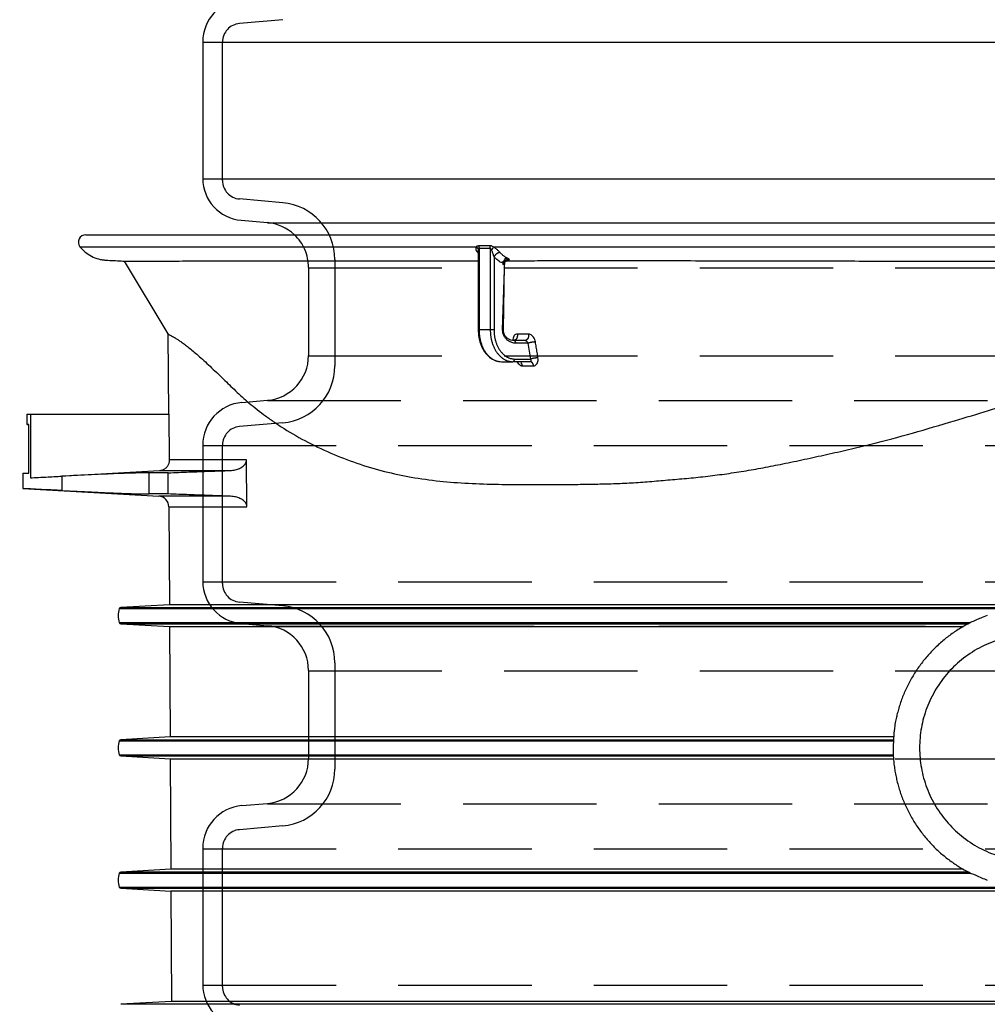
# Model space of a CAD drawing. Extents: x -92 to 107, y -193 to 75.
# Tile 4 of 10: x -58 to -31, y -101 to -74. Entities that reach past the tile are written whole.
import ezdxf

# ---------------------------------------------------------------- set-up
doc = ezdxf.new("R2010")
doc.units = 0
doc.header["$LTSCALE"] = 10
doc.header["$MEASUREMENT"] = 0
doc.linetypes.add('HIDDEN1', pattern=[1.1, 0.75, -0.35])
doc.layers.get('0').update_dxf_attribs({"linetype": 'CONTINUOUS'})
doc.layers.add('CIENKA', color=7, linetype='CONTINUOUS')
doc.styles.add('GOST', font='simplex.shx', dxfattribs={"oblique": 15})
doc.styles.get("Standard").update_dxf_attribs({"font": 'TXT1'})
doc.dimstyles.get("Standard").update_dxf_attribs({"dimtxt": 0.18, "dimasz": 0.18, "dimexe": 0.18, "dimexo": 0.0625, "dimgap": 0.09, "dimtad": 0, "dimtih": 1, "dimtoh": 1, "dimdec": 4, "dimzin": 0, "dimdsep": 46, "dimtxsty": 'Standard', "dimcen": 0.09, "dimadec": 0, "dimazin": 0, "dimtfac": 1, "dimtdec": 4, "dimtofl": 0, "dimtmove": 0, "dimatfit": 3, "dimfxl": 1, "dimtolj": 1, "dimtzin": 0, "dimarcsym": 0})

# ---------------------------------------------------------------- blocks, each defined once
blk = doc.blocks.new('_OBLIQUE')
at = {"color": 0, "linetype": 'ByBlock'}
blk.add_line((-0.5, -0.5), (0.5, 0.5), dxfattribs=at)
blk = doc.blocks.new('*D8')
at = {"linetype": 'Continuous', "lineweight": -2}
for p, q in [((-50.658, 14.498), (-78.208, 14.498)), ((-75.708, -110.165), (-75.708, 14.498)), ((-72.507, -110.165), (-78.208, -110.165))]:
    blk.add_line(p, q, dxfattribs=at)
at = {"lineweight": -2, "xscale": 3, "yscale": 3, "zscale": 3}
for p, rotation in [((-75.708, 14.498), 90), ((-75.708, -110.165), 270)]:
    blk.add_blockref('_OBLIQUE', p, dxfattribs=dict(at, rotation=rotation))
at = {"linetype": 'Continuous', "insert": (-78.708, -47.833), "char_height": 3, "attachment_point": 5, "rotation": 90, "style": 'GOST'}
blk.add_mtext('\\A1;H3', dxfattribs=at)

msp = doc.modelspace()

# ---------------------------------------------------------------- linework, layer by layer
at = {"linetype": 'Continuous'}
for p, q in [((-52.628, -74.257), (-52.628, -78.089)), ((-52.628, -74.257), (-17.228, -74.257)), ((-52.628, -78.1), (-17.228, -78.1)), ((-51.548, -79.267), (-50.807, -79.332)), ((-50.807, -79.343), (-17.228, -79.343)), ((-55.915, -79.673), (-17.228, -79.673)), ((-56.078, -80.011), (-44.939, -80.011)), ((-44.879, -80.141), (-44.879, -82.351)), ((-44.857, -80.053), (-44.857, -82.351)), ((-44.542, -80.053), (-44.542, -82.351)), ((-44.457, -80.011), (-17.228, -80.011)), ((-54.836, -80.414), (-53.606, -82.462)), ((-44.437, -80.291), (-44.437, -82.351)), ((-44.195, -82.351), (-44.134, -80.371)), ((-44.174, -82.351), (-44.143, -80.52)), ((-53.606, -82.462), (-53.594, -84.716)), ((-44.879, -82.351), (-44.857, -82.351)), ((-44.542, -82.351), (-44.857, -82.351)), ((-44.437, -82.351), (-44.542, -82.351)), ((-43.569, -82.648), (-43.876, -82.648)), ((-43.478, -82.722), (-43.824, -82.722)), ((-43.406, -83.169), (-43.478, -82.722)), ((-44.226, -83.243), (-43.911, -83.243)), ((-43.424, -83.243), (-43.911, -83.243)), ((-43.858, -83.169), (-43.406, -83.169)), ((-57.57, -84.716), (-57.47, -84.716)), ((-57.57, -84.716), (-57.57, -85.013)), ((-57.47, -84.716), (-53.567, -84.716)), ((-57.47, -84.716), (-57.47, -86.508)), ((-53.56, -86.003), (-53.567, -84.716)), ((-57.552, -85.013), (-57.57, -85.013)), ((-57.515, -85.013), (-57.552, -85.013)), ((-57.552, -85.013), (-57.515, -85.049)), ((-57.515, -86.381), (-57.515, -85.013)), ((-51.396, -86.003), (-53.56, -86.003)), ((-51.384, -87.322), (-51.396, -86.003)), ((-57.47, -86.508), (-53.841, -86.302)), ((-53.595, -86.367), (-54.134, -86.367)), ((-54.134, -86.962), (-54.134, -86.367)), ((-53.841, -86.302), (-51.857, -86.302)), ((-53.595, -86.962), (-53.595, -86.367)), ((-57.685, -86.381), (-57.515, -86.381)), ((-57.685, -86.381), (-57.685, -86.809)), ((-56.592, -86.463), (-56.592, -86.865)), ((-57.685, -86.809), (-53.861, -87.027)), ((-53.595, -86.962), (-54.134, -86.962)), ((-51.846, -87.027), (-53.861, -87.027)), ((-53.58, -87.322), (-53.566, -90.078)), ((-53.58, -87.322), (-51.384, -87.322)), ((-54.974, -90.185), (-29.653, -90.185)), ((-53.566, -90.078), (-54.934, -90.155)), ((-54.934, -90.155), (-17.228, -90.155)), ((-17.228, -90.078), (-53.566, -90.078)), ((-54.974, -90.58), (-31.037, -90.58)), ((-54.934, -90.61), (-31.096, -90.61)), ((-54.934, -90.61), (-53.563, -90.688)), ((-53.563, -90.688), (-31.239, -90.688)), ((-53.563, -90.688), (-53.546, -93.795)), ((-53.546, -93.795), (-54.934, -93.874)), ((-33.205, -93.795), (-53.546, -93.795)), ((-54.974, -93.903), (-33.212, -93.903)), ((-54.934, -93.874), (-33.211, -93.874)), ((-54.974, -94.299), (-33.212, -94.299)), ((-54.934, -94.328), (-33.211, -94.328)), ((-54.934, -94.328), (-53.543, -94.407)), ((-53.543, -94.407), (-33.205, -94.407)), ((-53.543, -94.407), (-53.527, -97.512)), ((-54.974, -97.622), (-31.037, -97.622)), ((-53.527, -97.512), (-54.934, -97.592)), ((-31.096, -97.592), (-54.934, -97.592)), ((-31.242, -97.512), (-53.527, -97.512)), ((-54.974, -98.017), (-29.653, -98.017)), ((-54.934, -98.047), (-17.228, -98.047)), ((-54.934, -98.047), (-53.524, -98.127)), ((-17.228, -98.127), (-53.524, -98.127)), ((-53.524, -98.127), (-53.508, -101.23)), ((-53.508, -101.23), (-54.934, -101.311)), ((-17.228, -101.311), (-54.934, -101.311)), ((-17.228, -101.23), (-53.508, -101.23))]:
    msp.add_line(p, q, dxfattribs=at)
for points in [[(-44.87, -79.982), (-44.869, -79.984, -0.003333), (-44.868, -79.986, -0.00329), (-44.867, -79.988, -0.003259), (-44.867, -79.991, -0.00325), (-44.866, -79.993, -0.003233), (-44.865, -79.995, -0.003215), (-44.865, -79.997, -0.003195), (-44.864, -80, -0.00318), (-44.863, -80.002, -0.003163), (-44.863, -80.004, -0.003148), (-44.862, -80.007, -0.003131), (-44.862, -80.009, -0.003115), (-44.861, -80.011, -0.003102), (-44.861, -80.014, -0.003093), (-44.86, -80.016, -0.003072), (-44.86, -80.019, -0.003041), (-44.859, -80.021, -0.003053), (-44.859, -80.024, -0.003101), (-44.859, -80.026, -0.003003), (-44.859, -80.029, -0.002798), (-44.858, -80.031, -0.00307), (-44.858, -80.033, -0.003635), (-44.858, -80.036, -0.002763), (-44.858, -80.038, -0.000976), (-44.858, -80.041, -0.003856), (-44.857, -80.043, -0.006597), (-44.857, -80.048, -0.003235), (-44.857, -80.053, -0.00172)], [(-44.939, -80.011), (-44.936, -80.013, -0.005872), (-44.933, -80.016, -0.005824), (-44.929, -80.018, -0.005837), (-44.926, -80.021, -0.00595), (-44.923, -80.023, -0.006033), (-44.92, -80.026, -0.006101), (-44.917, -80.029, -0.006168), (-44.915, -80.031, -0.00625), (-44.912, -80.034, -0.006326), (-44.909, -80.037, -0.006406), (-44.907, -80.04, -0.006481), (-44.904, -80.043, -0.006558), (-44.902, -80.046, -0.006641), (-44.899, -80.049, -0.006731), (-44.897, -80.053, -0.006795), (-44.895, -80.056, -0.006833), (-44.893, -80.059, -0.006967), (-44.891, -80.062, -0.007174), (-44.889, -80.066, -0.007063), (-44.888, -80.069, -0.006683), (-44.886, -80.073, -0.007403), (-44.885, -80.076, -0.008845), (-44.883, -80.079, -0.00688), (-44.882, -80.083, -0.002578), (-44.881, -80.086, -0.00962), (-44.88, -80.09, -0.01678), (-44.879, -80.095, -0.008468), (-44.877, -80.103, -0.00457)], [(-44.896, -80.174), (-44.896, -80.174, -0.001614), (-44.895, -80.174, -0.001613), (-44.895, -80.174, -0.001622), (-44.894, -80.174, -0.001642), (-44.894, -80.174, -0.001659), (-44.893, -80.174, -0.001674), (-44.892, -80.174, -0.001689), (-44.892, -80.174, -0.001706), (-44.891, -80.174, -0.001722), (-44.891, -80.174, -0.001739), (-44.89, -80.175, -0.001755), (-44.889, -80.175, -0.001771), (-44.889, -80.175, -0.001789), (-44.888, -80.175, -0.00181), (-44.888, -80.175, -0.001822), (-44.887, -80.175, -0.001828), (-44.886, -80.175, -0.001862), (-44.886, -80.175, -0.001919), (-44.885, -80.175, -0.00188), (-44.885, -80.175, -0.001769), (-44.884, -80.175, -0.001975), (-44.884, -80.175, -0.002387), (-44.883, -80.175, -0.00182), (-44.882, -80.175, -0.000607), (-44.882, -80.176, -0.002615), (-44.881, -80.176, -0.004581), (-44.88, -80.176, -0.002256), (-44.879, -80.176, -0.001196)], [(-44.457, -80.011), (-44.458, -80.013, -0.003596), (-44.459, -80.016, -0.003314), (-44.46, -80.018, -0.003089), (-44.461, -80.02, -0.002944), (-44.462, -80.023, -0.002788), (-44.463, -80.026, -0.002647), (-44.464, -80.029, -0.002511), (-44.466, -80.031, -0.002399), (-44.467, -80.034, -0.002289), (-44.468, -80.037, -0.002194), (-44.47, -80.04, -0.002101), (-44.471, -80.043, -0.002021), (-44.473, -80.046, -0.001945), (-44.474, -80.049, -0.00188), (-44.476, -80.053, -0.001811), (-44.478, -80.056, -0.001743), (-44.48, -80.059, -0.001703), (-44.481, -80.062, -0.001684), (-44.483, -80.066, -0.001593), (-44.485, -80.069, -0.001456), (-44.487, -80.073, -0.001559), (-44.489, -80.076, -0.001796), (-44.491, -80.079, -0.001348), (-44.493, -80.083, -0.000496), (-44.495, -80.086, -0.001821), (-44.497, -80.09, -0.003024), (-44.501, -80.095, -0.001469), (-44.506, -80.103, -0.00078)], [(-44.267, -80.174), (-44.272, -80.174, 0.01363), (-44.277, -80.175, 0.0122), (-44.283, -80.176, 0.011344), (-44.289, -80.177, 0.011191), (-44.295, -80.178, 0.01078), (-44.301, -80.18, 0.010359), (-44.307, -80.182, 0.009918), (-44.313, -80.184, 0.009618), (-44.32, -80.186, 0.009268), (-44.327, -80.189, 0.008999), (-44.333, -80.193, 0.008708), (-44.34, -80.196, 0.008487), (-44.347, -80.2, 0.008267), (-44.353, -80.204, 0.008103), (-44.36, -80.209, 0.007922), (-44.367, -80.213, 0.007753), (-44.373, -80.218, 0.007691), (-44.379, -80.223, 0.007716), (-44.386, -80.229, 0.007483), (-44.391, -80.234, 0.007027), (-44.397, -80.24, 0.007584), (-44.403, -80.245, 0.008786), (-44.408, -80.251, 0.007005), (-44.413, -80.257, 0.003077), (-44.417, -80.262, 0.009357), (-44.422, -80.268, 0.016281), (-44.428, -80.278, 0.00873), (-44.437, -80.291, 0.004922)], [(-44.006, -80.372), (-44.011, -80.371, 0.008376), (-44.016, -80.371, 0.008235), (-44.021, -80.371, 0.008186), (-44.026, -80.371, 0.008304), (-44.031, -80.371, 0.008361), (-44.036, -80.371, 0.008388), (-44.041, -80.371, 0.008407), (-44.046, -80.372, 0.008446), (-44.051, -80.373, 0.008467), (-44.056, -80.374, 0.008489), (-44.061, -80.375, 0.0085), (-44.066, -80.376, 0.008512), (-44.071, -80.378, 0.008517), (-44.076, -80.379, 0.008517), (-44.08, -80.381, 0.008514), (-44.085, -80.383, 0.008502), (-44.09, -80.385, 0.008493), (-44.094, -80.388, 0.00847), (-44.099, -80.39, 0.008451), (-44.103, -80.393, 0.008412), (-44.107, -80.395, 0.008394), (-44.111, -80.398, 0.00836), (-44.115, -80.401, 0.008311), (-44.119, -80.404, 0.008214), (-44.123, -80.407, 0.008261), (-44.127, -80.411, 0.008265), (-44.13, -80.414, 0.008227), (-44.134, -80.418, 0.008333), (-44.137, -80.421, 0.008393), (-44.14, -80.425, 0.008437), (-44.143, -80.429, 0.008463), (-44.146, -80.433, 0.008508), (-44.149, -80.437, 0.008541), (-44.152, -80.442, 0.008587), (-44.155, -80.446, 0.008585), (-44.157, -80.45, 0.008557), (-44.159, -80.455, 0.008635), (-44.161, -80.46, 0.008804), (-44.163, -80.464, 0.008575), (-44.165, -80.469, 0.00804), (-44.167, -80.474, 0.008804), (-44.168, -80.479, 0.010379), (-44.17, -80.484, 0.007987), (-44.171, -80.489, 0.003014), (-44.172, -80.493, 0.010985), (-44.172, -80.498, 0.018754), (-44.173, -80.507, 0.009321), (-44.174, -80.518, 0.004994)], [(-44.057, -80.336), (-44.062, -80.336, 0.004278), (-44.067, -80.336, 0.004188), (-44.072, -80.336, 0.004273), (-44.077, -80.336, 0.004631), (-44.082, -80.337, 0.00495), (-44.086, -80.337, 0.005276), (-44.091, -80.338, 0.00565), (-44.096, -80.339, 0.006127), (-44.1, -80.339, 0.006665), (-44.105, -80.34, 0.007303), (-44.109, -80.341, 0.008057), (-44.113, -80.342, 0.008948), (-44.116, -80.343, 0.010043), (-44.12, -80.345, 0.011341), (-44.123, -80.346, 0.012927), (-44.126, -80.347, 0.014728), (-44.128, -80.349, 0.017204), (-44.131, -80.35, 0.020292), (-44.133, -80.352, 0.023325), (-44.134, -80.354, 0.025502), (-44.136, -80.355, 0.031886), (-44.137, -80.357, 0.042463), (-44.137, -80.359, 0.037576), (-44.138, -80.36, 0.017077), (-44.138, -80.362, 0.052428), (-44.138, -80.364, 0.083476), (-44.136, -80.367, 0.036251), (-44.134, -80.371, 0.01794)], [(-44.857, -82.351), (-44.857, -82.393, 0.009056), (-44.854, -82.436, 0.008618), (-44.851, -82.48, 0.00853), (-44.845, -82.524, 0.008953), (-44.838, -82.568, 0.009217), (-44.829, -82.613, 0.009445), (-44.819, -82.657, 0.009669), (-44.807, -82.701, 0.009998), (-44.792, -82.744, 0.010298), (-44.777, -82.787, 0.010653), (-44.759, -82.829, 0.011002), (-44.74, -82.869, 0.011398), (-44.719, -82.908, 0.011814), (-44.696, -82.946, 0.012269), (-44.672, -82.982, 0.01271), (-44.647, -83.016, 0.013114), (-44.621, -83.047, 0.013703), (-44.593, -83.077, 0.014407), (-44.564, -83.104, 0.014614), (-44.535, -83.129, 0.01424), (-44.505, -83.151, 0.015885), (-44.474, -83.171, 0.018969), (-44.442, -83.189, 0.015502), (-44.412, -83.204, 0.00689), (-44.384, -83.216, 0.021046), (-44.349, -83.226, 0.036738), (-44.296, -83.235, 0.019329), (-44.226, -83.243, 0.010713)], [(-44.542, -82.351), (-44.541, -82.393, 0.009056), (-44.539, -82.436, 0.008618), (-44.535, -82.48, 0.00853), (-44.53, -82.524, 0.008953), (-44.523, -82.568, 0.009217), (-44.514, -82.613, 0.009445), (-44.503, -82.657, 0.009669), (-44.491, -82.701, 0.009998), (-44.477, -82.744, 0.010298), (-44.461, -82.787, 0.010654), (-44.444, -82.829, 0.011002), (-44.424, -82.869, 0.011398), (-44.403, -82.908, 0.011814), (-44.381, -82.946, 0.012269), (-44.357, -82.982, 0.01271), (-44.332, -83.016, 0.013114), (-44.305, -83.047, 0.013703), (-44.277, -83.077, 0.014407), (-44.249, -83.104, 0.014614), (-44.219, -83.129, 0.01424), (-44.189, -83.151, 0.015885), (-44.158, -83.171, 0.018968), (-44.126, -83.189, 0.015501), (-44.096, -83.204, 0.00689), (-44.068, -83.216, 0.021046), (-44.033, -83.226, 0.036737), (-43.98, -83.235, 0.019328), (-43.911, -83.243, 0.010713)], [(-44.437, -82.351), (-44.436, -82.39, 0.009056), (-44.434, -82.429, 0.008618), (-44.43, -82.469, 0.00853), (-44.426, -82.51, 0.008953), (-44.419, -82.55, 0.009217), (-44.411, -82.591, 0.009445), (-44.401, -82.632, 0.009669), (-44.39, -82.672, 0.009998), (-44.377, -82.712, 0.010298), (-44.363, -82.751, 0.010653), (-44.347, -82.789, 0.011002), (-44.329, -82.826, 0.011398), (-44.31, -82.862, 0.011814), (-44.289, -82.896, 0.012269), (-44.267, -82.929, 0.01271), (-44.244, -82.96, 0.013114), (-44.22, -82.989, 0.013703), (-44.194, -83.016, 0.014407), (-44.168, -83.041, 0.014614), (-44.141, -83.064, 0.01424), (-44.114, -83.085, 0.015885), (-44.085, -83.103, 0.018969), (-44.056, -83.119, 0.015501), (-44.028, -83.133, 0.00689), (-44.003, -83.144, 0.021046), (-43.971, -83.153, 0.036738), (-43.922, -83.161, 0.019329), (-43.858, -83.169, 0.010713)], [(-44.174, -82.351), (-44.174, -82.351, -0.009026), (-44.174, -82.351, -0.000766), (-44.174, -82.351, -0.000264), (-44.174, -82.351, -0.000137), (-44.174, -82.351, -0.000082), (-44.175, -82.351, -0.000055), (-44.175, -82.351, -0.000039), (-44.175, -82.351, -0.00003), (-44.176, -82.351, -0.000023), (-44.176, -82.351, -0.000019), (-44.177, -82.351, -0.000015), (-44.177, -82.351, -0.000013), (-44.178, -82.351, -0.000011), (-44.179, -82.351, -0.000009), (-44.179, -82.351, -0.000008), (-44.18, -82.351, -0.000007), (-44.181, -82.351, -0.000006), (-44.182, -82.351, -0.000006), (-44.183, -82.351, -0.000005), (-44.184, -82.351, -0.000004), (-44.185, -82.351, -0.000004), (-44.186, -82.351, -0.000005), (-44.187, -82.351, -0.000003), (-44.188, -82.351, -0.000001), (-44.189, -82.351, -0.000004), (-44.19, -82.351, -0.000006), (-44.192, -82.351, -0.000003), (-44.195, -82.351, -0.000001)], [(-43.782, -82.466), (-43.781, -82.471, -0.00646), (-43.781, -82.476, -0.006297), (-43.78, -82.481, -0.006221), (-43.78, -82.487, -0.006294), (-43.78, -82.492, -0.006322), (-43.779, -82.497, -0.006333), (-43.779, -82.503, -0.006345), (-43.78, -82.508, -0.006382), (-43.78, -82.513, -0.006412), (-43.78, -82.519, -0.00645), (-43.781, -82.524, -0.006489), (-43.782, -82.53, -0.006536), (-43.783, -82.535, -0.006587), (-43.784, -82.54, -0.00664), (-43.785, -82.545, -0.006702), (-43.786, -82.55, -0.006762), (-43.787, -82.555, -0.006836), (-43.789, -82.56, -0.006904), (-43.791, -82.565, -0.006987), (-43.792, -82.57, -0.007056), (-43.794, -82.575, -0.007156), (-43.796, -82.579, -0.007244), (-43.798, -82.584, -0.007332), (-43.8, -82.588, -0.007374), (-43.803, -82.592, -0.007558), (-43.805, -82.596, -0.007685), (-43.807, -82.6, -0.007805), (-43.81, -82.604, -0.008099), (-43.813, -82.607, -0.008364), (-43.815, -82.611, -0.008616), (-43.818, -82.614, -0.00887), (-43.821, -82.618, -0.009149), (-43.824, -82.621, -0.009434), (-43.828, -82.624, -0.009734), (-43.831, -82.627, -0.009998), (-43.834, -82.63, -0.010225), (-43.838, -82.632, -0.010592), (-43.841, -82.634, -0.01107), (-43.844, -82.637, -0.011059), (-43.848, -82.639, -0.010603), (-43.852, -82.64, -0.011852), (-43.855, -82.642, -0.014273), (-43.859, -82.643, -0.011239), (-43.863, -82.645, -0.004331), (-43.866, -82.646, -0.01572), (-43.87, -82.646, -0.02748), (-43.876, -82.647, -0.013889), (-43.885, -82.648, -0.007485)], [(-43.468, -82.466), (-43.467, -82.471, -0.006436), (-43.467, -82.476, -0.006274), (-43.466, -82.481, -0.006199), (-43.466, -82.487, -0.006273), (-43.465, -82.492, -0.006301), (-43.465, -82.497, -0.006313), (-43.465, -82.503, -0.006326), (-43.465, -82.508, -0.006364), (-43.466, -82.514, -0.006394), (-43.466, -82.519, -0.006434), (-43.467, -82.524, -0.006474), (-43.467, -82.53, -0.006522), (-43.468, -82.535, -0.006574), (-43.469, -82.54, -0.006628), (-43.47, -82.545, -0.006692), (-43.471, -82.55, -0.006753), (-43.473, -82.556, -0.006829), (-43.474, -82.56, -0.006897), (-43.476, -82.565, -0.006982), (-43.478, -82.57, -0.007052), (-43.479, -82.575, -0.007154), (-43.481, -82.579, -0.007245), (-43.483, -82.584, -0.007334), (-43.486, -82.588, -0.007377), (-43.488, -82.592, -0.007568), (-43.49, -82.596, -0.00771), (-43.492, -82.6, -0.007834), (-43.495, -82.604, -0.008127), (-43.498, -82.607, -0.008391), (-43.5, -82.611, -0.008642), (-43.503, -82.614, -0.008894), (-43.506, -82.618, -0.009171), (-43.509, -82.621, -0.009454), (-43.512, -82.624, -0.009752), (-43.516, -82.627, -0.010013), (-43.519, -82.63, -0.010237), (-43.522, -82.632, -0.0106), (-43.526, -82.635, -0.011074), (-43.529, -82.637, -0.011058), (-43.533, -82.639, -0.010599), (-43.536, -82.64, -0.011843), (-43.54, -82.642, -0.014254), (-43.544, -82.644, -0.011219), (-43.547, -82.645, -0.004323), (-43.551, -82.646, -0.015684), (-43.555, -82.647, -0.027399), (-43.561, -82.647, -0.01384), (-43.569, -82.648, -0.007457)], [(-43.824, -82.722), (-43.824, -82.719, 0.009056), (-43.824, -82.715, 0.008618), (-43.824, -82.712, 0.00853), (-43.825, -82.708, 0.008953), (-43.825, -82.704, 0.009217), (-43.826, -82.701, 0.009446), (-43.827, -82.697, 0.00967), (-43.828, -82.693, 0.009999), (-43.829, -82.69, 0.010299), (-43.83, -82.686, 0.010655), (-43.832, -82.683, 0.011003), (-43.833, -82.679, 0.0114), (-43.835, -82.676, 0.011816), (-43.837, -82.673, 0.012271), (-43.839, -82.67, 0.012712), (-43.841, -82.667, 0.013116), (-43.843, -82.664, 0.013706), (-43.846, -82.662, 0.01441), (-43.848, -82.66, 0.014617), (-43.85, -82.658, 0.014243), (-43.853, -82.656, 0.015888), (-43.855, -82.654, 0.018973), (-43.858, -82.653, 0.015504), (-43.861, -82.651, 0.006891), (-43.863, -82.65, 0.02105), (-43.866, -82.65, 0.036743), (-43.87, -82.649, 0.019331), (-43.876, -82.648, 0.010714)], [(-43.853, -82.648), (-43.853, -82.647, -0.004443), (-43.853, -82.646, -0.004792), (-43.854, -82.645, -0.005061), (-43.854, -82.644, -0.005173), (-43.854, -82.643, -0.005349), (-43.854, -82.642, -0.005525), (-43.855, -82.641, -0.005723), (-43.855, -82.641, -0.005869), (-43.855, -82.64, -0.006047), (-43.855, -82.639, -0.006179), (-43.855, -82.638, -0.006338), (-43.855, -82.637, -0.006439), (-43.855, -82.637, -0.006566), (-43.855, -82.636, -0.006628), (-43.855, -82.635, -0.006714), (-43.855, -82.635, -0.006727), (-43.855, -82.634, -0.006762), (-43.855, -82.633, -0.006718), (-43.855, -82.633, -0.006694), (-43.855, -82.632, -0.006587), (-43.855, -82.631, -0.0065), (-43.855, -82.631, -0.006327), (-43.854, -82.63, -0.006177), (-43.854, -82.63, -0.00594), (-43.854, -82.629, -0.005728), (-43.854, -82.628, -0.005431), (-43.854, -82.628, -0.005163), (-43.854, -82.627, -0.004813), (-43.853, -82.627, -0.004495), (-43.853, -82.626, -0.004098), (-43.853, -82.626, -0.003743), (-43.853, -82.625, -0.003321), (-43.853, -82.625, -0.002917), (-43.852, -82.624, -0.002414), (-43.852, -82.624, -0.002075), (-43.852, -82.623, -0.001814), (-43.852, -82.623, -0.001751), (-43.851, -82.622, -0.00186), (-43.851, -82.622, -0.001845), (-43.851, -82.621, -0.00173), (-43.851, -82.621, -0.001929), (-43.85, -82.621, -0.002338), (-43.85, -82.62, -0.001794), (-43.85, -82.62, -0.00061), (-43.85, -82.619, -0.002573), (-43.85, -82.619, -0.004527), (-43.849, -82.618, -0.002248), (-43.848, -82.617, -0.001198)], [(-43.854, -82.635), (-43.854, -82.635, 0.002399), (-43.854, -82.634, 0.002388), (-43.854, -82.634, 0.002375), (-43.853, -82.633, 0.002362), (-43.853, -82.633, 0.002349), (-43.853, -82.633, 0.002336), (-43.853, -82.632, 0.002323), (-43.853, -82.632, 0.002311), (-43.852, -82.631, 0.002298), (-43.852, -82.631, 0.002286), (-43.852, -82.63, 0.002274), (-43.852, -82.63, 0.002262), (-43.852, -82.63, 0.00225), (-43.852, -82.629, 0.002238), (-43.851, -82.629, 0.002227), (-43.851, -82.628, 0.002215), (-43.851, -82.628, 0.002204), (-43.851, -82.627, 0.002193), (-43.851, -82.627, 0.002182), (-43.851, -82.626, 0.002172), (-43.851, -82.626, 0.002161), (-43.85, -82.626, 0.00215), (-43.85, -82.625, 0.002141), (-43.85, -82.625, 0.002135), (-43.85, -82.624, 0.00212), (-43.85, -82.624, 0.002097), (-43.85, -82.623, 0.002106), (-43.85, -82.623, 0.002139), (-43.849, -82.622, 0.002069), (-43.849, -82.622, 0.001925), (-43.849, -82.621, 0.002115), (-43.849, -82.621, 0.002509), (-43.849, -82.62, 0.001896), (-43.849, -82.62, 0.000651), (-43.849, -82.619, 0.002661), (-43.849, -82.619, 0.004545), (-43.849, -82.618, 0.002209), (-43.848, -82.617, 0.001167)], [(-43.273, -82.689), (-43.278, -82.689, 0.003773), (-43.283, -82.689, 0.003295), (-43.289, -82.69, 0.003007), (-43.295, -82.69, 0.002925), (-43.302, -82.69, 0.002788), (-43.308, -82.691, 0.002663), (-43.315, -82.691, 0.002542), (-43.322, -82.692, 0.002465), (-43.329, -82.693, 0.002383), (-43.337, -82.694, 0.002325), (-43.345, -82.695, 0.002268), (-43.352, -82.696, 0.002231), (-43.36, -82.697, 0.002198), (-43.368, -82.698, 0.002182), (-43.376, -82.699, 0.002166), (-43.384, -82.7, 0.002155), (-43.392, -82.702, 0.002177), (-43.4, -82.703, 0.002228), (-43.408, -82.705, 0.002209), (-43.416, -82.706, 0.00212), (-43.423, -82.708, 0.002344), (-43.43, -82.709, 0.002796), (-43.437, -82.711, 0.002303), (-43.444, -82.713, 0.00103), (-43.45, -82.714, 0.003204), (-43.457, -82.716, 0.005946), (-43.466, -82.719, 0.003406), (-43.478, -82.722, 0.001989)], [(-43.911, -83.243), (-43.909, -83.243, 0.011046), (-43.907, -83.243, 0.010868), (-43.906, -83.243, 0.010771), (-43.904, -83.242, 0.010843), (-43.903, -83.242, 0.010822), (-43.901, -83.242, 0.010752), (-43.899, -83.241, 0.01065), (-43.898, -83.241, 0.010559), (-43.896, -83.24, 0.010426), (-43.894, -83.239, 0.010287), (-43.893, -83.239, 0.010119), (-43.891, -83.238, 0.00995), (-43.89, -83.237, 0.009758), (-43.888, -83.236, 0.009566), (-43.887, -83.235, 0.009359), (-43.885, -83.234, 0.009151), (-43.884, -83.233, 0.008938), (-43.882, -83.231, 0.008724), (-43.881, -83.23, 0.008509), (-43.88, -83.229, 0.008288), (-43.878, -83.227, 0.008084), (-43.877, -83.226, 0.007881), (-43.876, -83.224, 0.007665), (-43.875, -83.223, 0.007428), (-43.873, -83.221, 0.007306), (-43.872, -83.22, 0.007165), (-43.871, -83.218, 0.00699), (-43.87, -83.216, 0.006929), (-43.869, -83.214, 0.006832), (-43.868, -83.213, 0.006735), (-43.867, -83.211, 0.006626), (-43.866, -83.209, 0.006539), (-43.865, -83.207, 0.006447), (-43.865, -83.205, 0.006375), (-43.864, -83.203, 0.00627), (-43.863, -83.2, 0.006157), (-43.862, -83.198, 0.006126), (-43.862, -83.196, 0.006166), (-43.861, -83.194, 0.005929), (-43.861, -83.192, 0.005498), (-43.86, -83.189, 0.005968), (-43.86, -83.187, 0.006976), (-43.859, -83.185, 0.005308), (-43.859, -83.182, 0.001969), (-43.859, -83.18, 0.007268), (-43.858, -83.178, 0.0123), (-43.858, -83.174, 0.006064), (-43.858, -83.169, 0.003239)], [(-43.636, -83.358), (-43.637, -83.355, 0.003891), (-43.638, -83.352, 0.003827), (-43.638, -83.349, 0.003827), (-43.639, -83.346, 0.003912), (-43.64, -83.343, 0.003968), (-43.64, -83.34, 0.004017), (-43.641, -83.337, 0.004062), (-43.642, -83.334, 0.004124), (-43.643, -83.331, 0.004178), (-43.644, -83.328, 0.004242), (-43.645, -83.325, 0.004297), (-43.646, -83.322, 0.004362), (-43.647, -83.319, 0.004427), (-43.648, -83.317, 0.004505), (-43.65, -83.314, 0.004559), (-43.651, -83.311, 0.004604), (-43.652, -83.308, 0.004715), (-43.654, -83.305, 0.004892), (-43.655, -83.302, 0.004825), (-43.657, -83.3, 0.004573), (-43.658, -83.297, 0.005133), (-43.66, -83.295, 0.006241), (-43.661, -83.292, 0.004813), (-43.663, -83.289, 0.001651), (-43.664, -83.287, 0.00694), (-43.666, -83.285, 0.012335), (-43.67, -83.281, 0.006186), (-43.674, -83.275, 0.003305)], [(-43.322, -83.358), (-43.323, -83.352, 0.007963), (-43.325, -83.346, 0.007757), (-43.326, -83.34, 0.007773), (-43.328, -83.334, 0.008134), (-43.33, -83.328, 0.008397), (-43.332, -83.322, 0.008631), (-43.334, -83.317, 0.008869), (-43.336, -83.311, 0.009176), (-43.339, -83.305, 0.009469), (-43.342, -83.3, 0.009795), (-43.345, -83.295, 0.010121), (-43.348, -83.289, 0.010473), (-43.352, -83.285, 0.010843), (-43.355, -83.28, 0.011237), (-43.359, -83.275, 0.011609), (-43.363, -83.271, 0.011936), (-43.367, -83.267, 0.01243), (-43.371, -83.264, 0.013034), (-43.375, -83.26, 0.013136), (-43.379, -83.257, 0.012709), (-43.384, -83.255, 0.01418), (-43.388, -83.252, 0.016981), (-43.393, -83.25, 0.013654), (-43.397, -83.248, 0.00573), (-43.401, -83.247, 0.01875), (-43.406, -83.245, 0.032722), (-43.414, -83.244, 0.016908), (-43.424, -83.243, 0.009258)], [(-43.2, -83.135), (-43.205, -83.135, 0.003772), (-43.211, -83.136, 0.003294), (-43.216, -83.136, 0.003006), (-43.222, -83.136, 0.002924), (-43.229, -83.137, 0.002788), (-43.235, -83.137, 0.002662), (-43.242, -83.138, 0.002542), (-43.249, -83.138, 0.002465), (-43.257, -83.139, 0.002382), (-43.264, -83.14, 0.002325), (-43.272, -83.141, 0.002267), (-43.28, -83.142, 0.00223), (-43.288, -83.143, 0.002198), (-43.296, -83.144, 0.002182), (-43.304, -83.145, 0.002166), (-43.312, -83.147, 0.002155), (-43.32, -83.148, 0.002178), (-43.327, -83.149, 0.002228), (-43.335, -83.151, 0.002209), (-43.343, -83.153, 0.00212), (-43.35, -83.154, 0.002345), (-43.357, -83.156, 0.002797), (-43.365, -83.157, 0.002304), (-43.371, -83.159, 0.00103), (-43.377, -83.16, 0.003205), (-43.384, -83.162, 0.005949), (-43.394, -83.165, 0.003408), (-43.406, -83.169, 0.001991)], [(-30.566, -90.383), (-30.711, -90.436, 0.010225), (-30.855, -90.495, 0.009919), (-30.999, -90.561, 0.009825), (-31.141, -90.633, 0.010072), (-31.281, -90.712, 0.01019), (-31.419, -90.797, 0.010258), (-31.554, -90.889, 0.010302), (-31.686, -90.986, 0.010395), (-31.815, -91.09, 0.010444), (-31.94, -91.199, 0.010505), (-32.06, -91.315, 0.010534), (-32.176, -91.435, 0.01057), (-32.287, -91.561, 0.010594), (-32.393, -91.691, 0.010626), (-32.492, -91.826, 0.010606), (-32.587, -91.965, 0.010545), (-32.674, -92.107, 0.010609), (-32.756, -92.253, 0.01076), (-32.831, -92.402, 0.010474), (-32.9, -92.553, 0.009821), (-32.961, -92.704, 0.01065), (-33.017, -92.86, 0.012389), (-33.065, -93.021, 0.009634), (-33.106, -93.172, 0.003909), (-33.14, -93.31, 0.012924), (-33.169, -93.485, 0.021841), (-33.195, -93.752, 0.011011), (-33.217, -94.101, 0.005976)], [(-33.217, -94.101), (-33.214, -94.253, 0.010114), (-33.206, -94.407, 0.009779), (-33.19, -94.561, 0.009681), (-33.169, -94.717, 0.009946), (-33.141, -94.874, 0.010073), (-33.106, -95.03, 0.01015), (-33.065, -95.186, 0.010202), (-33.017, -95.342, 0.010308), (-32.961, -95.496, 0.010366), (-32.9, -95.649, 0.010441), (-32.831, -95.8, 0.010478), (-32.756, -95.949, 0.010529), (-32.674, -96.095, 0.010562), (-32.587, -96.237, 0.010609), (-32.492, -96.376, 0.010599), (-32.393, -96.511, 0.010551), (-32.287, -96.641, 0.010626), (-32.176, -96.767, 0.010796), (-32.06, -96.888, 0.010514), (-31.94, -97.003, 0.009864), (-31.816, -97.112, 0.010719), (-31.686, -97.216, 0.012505), (-31.549, -97.315, 0.009708), (-31.419, -97.405, 0.003893), (-31.299, -97.483, 0.013085), (-31.141, -97.569, 0.02216), (-30.893, -97.682, 0.011144), (-30.566, -97.819, 0.006031)]]:
    msp.add_lwpolyline(points, format="xyb", dxfattribs=at)
for centre, radius, start, end in [((-51.423, -74.257), 1.205, 95, 180), ((-51.445, -78.089), 1.182, 180, 265), ((-50.917, -80.592), 1.264, 46.5916, 85), ((-55.915, -79.882), 0.208, 90, 218.3825), ((-53.878, -87.324), 0.297, 0.3, 86.75), ((-54.413, -90.383), 0.595, 160.6086, 199.3914), ((-54.932, -90.2), 0.0446, 93.25, 160.6086), ((-54.932, -90.565), 0.0446, 199.3914, 266.75), ((-54.413, -94.101), 0.595, 160.6086, 199.3914), ((-54.932, -93.918), 0.0446, 93.25, 160.6086), ((-54.932, -94.284), 0.0446, 199.3914, 266.75), ((-54.413, -97.819), 0.595, 160.6086, 199.3914), ((-54.932, -97.637), 0.0446, 93.25, 160.6086), ((-54.932, -98.002), 0.0446, 199.3914, 266.75)]:
    msp.add_arc(centre, radius, start, end, dxfattribs=at)
for points, knots in [([(-44.939, -80.011), (-44.933, -80.004), (-44.919, -79.993), (-44.894, -79.984), (-44.878, -79.982), (-44.87, -79.982)], [0, 0, 0, 0, 0.333333, 0.666667, 1, 1, 1, 1]), ([(-44.555, -79.982), (-44.59, -79.982), (-44.66, -79.982), (-44.765, -79.982), (-44.835, -79.982), (-44.87, -79.982)], [0, 0, 0, 0, 0.333333, 0.666667, 1, 1, 1, 1]), ([(-44.457, -80.011), (-44.471, -80.004), (-44.496, -79.993), (-44.528, -79.984), (-44.547, -79.982), (-44.555, -79.982)], [0, 0, 0, 0, 0.333333, 0.666667, 1, 1, 1, 1]), ([(-56.078, -80.011), (-56.034, -80.066), (-55.935, -80.167), (-55.758, -80.284), (-55.593, -80.348), (-55.455, -80.378), (-55.312, -80.391), (-55.133, -80.398), (-54.961, -80.408), (-54.863, -80.413), (-54.836, -80.414)], [0.0675317, 0.0675317, 0.0675317, 0.0675317, 0.2035981, 0.3396645, 0.4757309, 0.5437641, 0.6117973, 0.7514135, 0.8910297, 0.9425574, 0.9425574, 0.9425574, 0.9425574]), ([(-44.939, -80.011), (-44.945, -80.024), (-44.952, -80.055), (-44.938, -80.117), (-44.913, -80.155), (-44.896, -80.174)], [0, 0, 0, 0, 0.333333, 0.666667, 1, 1, 1, 1]), ([(-44.877, -80.103), (-44.878, -80.113), (-44.879, -80.125), (-44.879, -80.139), (-44.879, -80.141)], [0, 0, 0, 0, 0.2, 0.2328617, 0.2328617, 0.2328617, 0.2328617]), ([(-44.857, -80.053), (-44.861, -80.053), (-44.867, -80.059), (-44.874, -80.08), (-44.876, -80.095), (-44.877, -80.103)], [0, 0, 0, 0, 0.333333, 0.666667, 1, 1, 1, 1]), ([(-44.506, -80.103), (-44.51, -80.095), (-44.517, -80.08), (-44.53, -80.059), (-44.538, -80.053), (-44.542, -80.053)], [0, 0, 0, 0, 0.333333, 0.666667, 1, 1, 1, 1]), ([(-44.267, -80.174), (-44.285, -80.155), (-44.323, -80.116), (-44.394, -80.054), (-44.436, -80.024), (-44.457, -80.011)], [0, 0, 0, 0, 0.333333, 0.666667, 1, 1, 1, 1]), ([(-44.057, -80.336), (-44.082, -80.323), (-44.132, -80.295), (-44.202, -80.241), (-44.246, -80.198), (-44.267, -80.174)], [0, 0, 0, 0, 0.333333, 0.666667, 1, 1, 1, 1]), ([(-54.836, -80.414), (-54.836, -80.414), (-54.779, -80.414), (-54.422, -80.415), (-53.711, -80.413), (-52.888, -80.411), (-51.984, -80.409), (-51.074, -80.408), (-50.102, -80.407), (-49.176, -80.406), (-48.355, -80.405), (-47.618, -80.404), (-46.941, -80.403), (-46.308, -80.403), (-45.704, -80.403), (-45.234, -80.403), (-44.959, -80.403), (-44.879, -80.403)], [0, 0, 0, 0, 0.0188692, 0.0566075, 0.0849113, 0.113215, 0.1415188, 0.1698225, 0.1981263, 0.22643, 0.2547338, 0.2830375, 0.3113413, 0.339645, 0.3679488, 0.3962525, 0.4079697, 0.4079697, 0.4079697, 0.4079697]), ([(-44.143, -80.52), (-44.174, -80.515), (-44.175, -80.509), (-44.183, -80.495), (-44.191, -80.483), (-44.134, -80.371)], [0, 0, 0, 0, 0.333333, 0.666667, 1, 1, 1, 1]), ([(-44.172, -80.518), (-44.17, -80.512), (-44.166, -80.493), (-44.153, -80.465), (-44.131, -80.438), (-44.105, -80.419), (-44.077, -80.406), (-44.05, -80.4), (-44.033, -80.399), (-44.061, -80.402)], [0.0808049, 0.0808049, 0.0808049, 0.0808049, 0.1428571, 0.2857143, 0.4285714, 0.5714286, 0.7142857, 0.8571429, 0.9737285, 0.9737285, 0.9737285, 0.9737285]), ([(-44.066, -80.404), (-44.031, -80.404), (-43.767, -80.403), (-43.292, -80.403), (-42.651, -80.401), (-41.975, -80.4), (-41.025, -80.399), (-39.766, -80.4), (-37.94, -80.405), (-35.957, -80.41), (-34.227, -80.412), (-32.158, -80.414), (-29.686, -80.415), (-26.876, -80.415), (-23.774, -80.415), (-20.842, -80.414), (-18.661, -80.414), (-17.586, -80.414), (-17.228, -80.414)], [0.4476806, 0.4476806, 0.4476806, 0.4476806, 0.4528601, 0.4870563, 0.5212526, 0.5554488, 0.589645, 0.6580375, 0.72643, 0.7606263, 0.7948225, 0.8290188, 0.863215, 0.8974113, 0.9316075, 0.9658037, 0.9886012, 1, 1, 1, 1]), ([(-44.061, -80.402), (-44.02, -80.397), (-44.02, -80.394), (-44.018, -80.387), (-44.011, -80.378), (-44.006, -80.372)], [0, 0, 0, 0, 0.333333, 0.666667, 1, 1, 1, 1]), ([(-44.006, -80.372), (-44.004, -80.37), (-44.006, -80.364), (-44.025, -80.351), (-44.045, -80.341), (-44.057, -80.336)], [0, 0, 0, 0, 0.333333, 0.666667, 1, 1, 1, 1]), ([(-53.606, -82.462), (-53.606, -82.462), (-53.593, -82.465), (-53.53, -82.5), (-53.444, -82.549), (-53.352, -82.608), (-53.27, -82.662), (-53.173, -82.731), (-53.06, -82.817), (-52.934, -82.915), (-52.794, -83.033), (-52.638, -83.172), (-52.468, -83.329), (-52.284, -83.502), (-52.101, -83.677), (-51.922, -83.852), (-51.748, -84.02), (-51.566, -84.19), (-51.368, -84.367), (-51.153, -84.544), (-50.921, -84.724), (-50.676, -84.902), (-50.3, -85.157), (-49.765, -85.471), (-49.055, -85.81), (-48.306, -86.102), (-47.55, -86.331), (-46.768, -86.495), (-45.98, -86.607), (-45.16, -86.667), (-44.321, -86.693), (-43.596, -86.7), (-43.005, -86.698), (-42.546, -86.695), (-42.072, -86.692), (-41.582, -86.685), (-41.083, -86.673), (-40.577, -86.652), (-40.066, -86.614), (-39.55, -86.569), (-39.026, -86.525), (-38.495, -86.471), (-37.958, -86.403), (-37.416, -86.323), (-36.868, -86.225), (-36.298, -86.113), (-35.705, -85.989), (-35.088, -85.852), (-34.466, -85.713), (-33.66, -85.523), (-32.669, -85.254), (-31.568, -84.929), (-30.696, -84.667), (-30.06, -84.47), (-29.58, -84.318), (-29.097, -84.158), (-28.61, -83.997), (-28.121, -83.839), (-27.482, -83.638), (-26.689, -83.41), (-25.76, -83.177), (-24.848, -82.993), (-23.982, -82.851), (-23.142, -82.741), (-22.333, -82.658), (-21.529, -82.592), (-20.714, -82.542), (-19.881, -82.505), (-19.013, -82.48), (-18.129, -82.463), (-17.528, -82.462), (-17.228, -82.462)], [0, 0, 0, 0, 0.0082132, 0.0163356, 0.0248149, 0.0290165, 0.0331933, 0.0378542, 0.0425087, 0.0472013, 0.0519357, 0.0567717, 0.0616512, 0.0665743, 0.0715396, 0.0754512, 0.0793863, 0.0833419, 0.0873145, 0.0917004, 0.0961041, 0.1005248, 0.1049613, 0.1156776, 0.126472, 0.136343, 0.1462661, 0.1552415, 0.1642562, 0.1729254, 0.1816292, 0.1901464, 0.1944143, 0.1986874, 0.2031604, 0.2076378, 0.2121182, 0.2166016, 0.2210422, 0.2254852, 0.2299291, 0.2343738, 0.2388199, 0.2432672, 0.2477162, 0.2521661, 0.2570438, 0.2619195, 0.2667911, 0.271659, 0.2806902, 0.2897077, 0.2968671, 0.3004401, 0.3040088, 0.3076415, 0.3112673, 0.3148834, 0.3184882, 0.3253394, 0.3321366, 0.3383813, 0.3445792, 0.3501743, 0.3557329, 0.3611665, 0.3665652, 0.3723156, 0.3780254, 0.3841164, 0.3901592, 0.3901592, 0.3901592, 0.3901592]), ([(-44.879, -82.351), (-44.879, -82.365), (-44.877, -82.453), (-44.84, -82.759), (-44.627, -83.136), (-44.344, -83.243), (-44.226, -83.243)], [0, 0, 0, 0, 0.031013, 0.191605, 0.665573, 1, 1, 1, 1]), ([(-43.824, -82.722), (-43.862, -82.722), (-43.934, -82.711), (-44.026, -82.668), (-44.101, -82.605), (-44.156, -82.526), (-44.188, -82.44), (-44.195, -82.381), (-44.195, -82.351)], [0, 0, 0, 0, 0.166667, 0.333333, 0.5, 0.666667, 0.833333, 1, 1, 1, 1]), ([(-43.876, -82.648), (-43.907, -82.648), (-43.965, -82.639), (-44.038, -82.604), (-44.098, -82.554), (-44.142, -82.491), (-44.168, -82.422), (-44.174, -82.374), (-44.174, -82.351)], [0, 0, 0, 0, 0.166667, 0.333333, 0.5, 0.666667, 0.833333, 1, 1, 1, 1]), ([(-43.782, -82.466), (-43.799, -82.466), (-43.829, -82.473), (-43.868, -82.505), (-43.894, -82.552), (-43.904, -82.603), (-43.905, -82.636), (-43.905, -82.647)], [0, 0, 0, 0, 0.2, 0.4, 0.6, 0.8, 0.8866428, 0.8866428, 0.8866428, 0.8866428]), ([(-43.468, -82.466), (-43.52, -82.466), (-43.625, -82.466), (-43.73, -82.466), (-43.782, -82.466)], [0, 0, 0, 0, 0.500365, 1, 1, 1, 1]), ([(-43.478, -82.722), (-43.481, -82.717), (-43.486, -82.708), (-43.497, -82.693), (-43.509, -82.679), (-43.523, -82.667), (-43.538, -82.657), (-43.555, -82.65), (-43.565, -82.648), (-43.569, -82.648)], [0, 0, 0, 0, 0.142857, 0.285714, 0.428571, 0.571429, 0.714286, 0.857143, 1, 1, 1, 1]), ([(-43.2, -83.135), (-43.208, -83.085), (-43.225, -82.986), (-43.249, -82.837), (-43.265, -82.738), (-43.273, -82.689)], [0, 0, 0, 0, 0.333333, 0.666667, 1, 1, 1, 1]), ([(-43.791, -83.243), (-43.786, -83.252), (-43.769, -83.28), (-43.734, -83.32), (-43.684, -83.351), (-43.653, -83.358), (-43.636, -83.358)], [0.3168309, 0.3168309, 0.3168309, 0.3168309, 0.4, 0.6, 0.8, 1, 1, 1, 1]), ([(-43.424, -83.243), (-43.419, -83.243), (-43.411, -83.241), (-43.401, -83.234), (-43.396, -83.224), (-43.394, -83.211), (-43.395, -83.198), (-43.399, -83.183), (-43.403, -83.174), (-43.406, -83.169)], [0, 0, 0, 0, 0.142857, 0.285714, 0.428571, 0.571429, 0.714286, 0.857143, 1, 1, 1, 1]), ([(-43.636, -83.358), (-43.584, -83.358), (-43.48, -83.358), (-43.375, -83.359), (-43.322, -83.358)], [0, 0, 0, 0, 0.499836, 1, 1, 1, 1]), ([(-53.595, -86.367), (-53.401, -86.359), (-53.014, -86.344), (-52.435, -86.322), (-52.049, -86.309), (-51.857, -86.302)], [0, 0, 0, 0, 0.333333, 0.666667, 1, 1, 1, 1]), ([(-57.47, -86.508), (-57.409, -86.505), (-57.261, -86.497), (-56.966, -86.482), (-56.723, -86.47), (-56.592, -86.463)], [0, 0, 0, 0, 0.333333, 0.666667, 1, 1, 1, 1]), ([(-56.592, -86.865), (-56.767, -86.856), (-57.08, -86.84), (-57.426, -86.823), (-57.637, -86.812), (-57.685, -86.81), (-57.685, -86.81), (-57.685, -86.809)], [0, 0, 0, 0, 0.125, 0.25, 0.375, 0.5, 0.5, 0.5, 0.5, 0.5]), ([(-51.846, -87.027), (-52.039, -87.02), (-52.427, -87.006), (-53.01, -86.984), (-53.4, -86.969), (-53.595, -86.962)], [0, 0, 0, 0, 0.333333, 0.666667, 1, 1, 1, 1]), ([(-29.284, -90.914), (-29.481, -90.914), (-29.877, -90.951), (-30.459, -91.118), (-30.997, -91.391), (-31.475, -91.761), (-31.862, -92.198), (-32.167, -92.7), (-32.374, -93.25), (-32.475, -93.82), (-32.475, -94.381), (-32.374, -94.952), (-32.167, -95.502), (-31.862, -96.005), (-31.474, -96.441), (-30.997, -96.811), (-30.459, -97.084), (-29.877, -97.251), (-29.481, -97.288), (-29.284, -97.288)], [0, 0, 0, 0, 0.058824, 0.117647, 0.176471, 0.235294, 0.294118, 0.352941, 0.411765, 0.470588, 0.529412, 0.588235, 0.647059, 0.705882, 0.764706, 0.823529, 0.882353, 0.941176, 1, 1, 1, 1])]:
    msp.add_open_spline(points, degree=3, knots=knots, dxfattribs=at)
for points in [[(-44.542, -80.053), (-44.542, -80.047), (-44.542, -80.035), (-44.545, -80.016), (-44.549, -79.998), (-44.553, -79.987), (-44.555, -79.982)], [(-44.896, -80.174), (-44.891, -80.181), (-44.885, -80.187), (-44.879, -80.193)], [(-44.879, -80.141), (-44.879, -80.141), (-44.879, -80.141), (-44.879, -80.141)], [(-44.857, -80.053), (-44.805, -80.054), (-44.699, -80.055), (-44.594, -80.054), (-44.542, -80.053)], [(-44.437, -80.291), (-44.44, -80.279), (-44.448, -80.254), (-44.461, -80.214), (-44.476, -80.174), (-44.491, -80.136), (-44.501, -80.114), (-44.506, -80.103)], [(-44.134, -80.371), (-44.209, -80.47), (-44.238, -80.455), (-44.284, -80.426), (-44.333, -80.391), (-44.383, -80.347), (-44.419, -80.311), (-44.437, -80.291)], [(-43.273, -82.689), (-43.277, -82.664), (-43.291, -82.616), (-43.325, -82.553), (-43.368, -82.506), (-43.418, -82.474), (-43.451, -82.466), (-43.468, -82.466)], [(-43.322, -83.358), (-43.306, -83.358), (-43.276, -83.352), (-43.236, -83.32), (-43.207, -83.271), (-43.194, -83.206), (-43.196, -83.16), (-43.2, -83.135)], [(-53.841, -86.302), (-53.81, -86.3), (-53.752, -86.288), (-53.67, -86.242), (-53.609, -86.177), (-53.568, -86.092), (-53.56, -86.034), (-53.56, -86.003)], [(-51.857, -86.302), (-51.831, -86.301), (-51.78, -86.296), (-51.71, -86.283), (-51.647, -86.265), (-51.591, -86.243), (-51.539, -86.216), (-51.493, -86.184), (-51.453, -86.146), (-51.421, -86.103), (-51.4, -86.054), (-51.395, -86.021), (-51.396, -86.003)], [(-54.134, -86.367), (-54.235, -86.367), (-54.491, -86.371), (-55.036, -86.389), (-55.732, -86.42), (-56.291, -86.448), (-56.592, -86.463)], [(-56.592, -86.865), (-56.291, -86.88), (-55.732, -86.908), (-55.036, -86.939), (-54.491, -86.957), (-54.235, -86.962), (-54.134, -86.962)], [(-51.384, -87.322), (-51.384, -87.305), (-51.389, -87.271), (-51.411, -87.223), (-51.443, -87.181), (-51.483, -87.144), (-51.529, -87.112), (-51.58, -87.085), (-51.637, -87.063), (-51.7, -87.045), (-51.769, -87.032), (-51.819, -87.028), (-51.846, -87.027)]]:
    msp.add_open_spline(points, degree=3, dxfattribs=at)
at = {"layer": 'CIENKA', "linetype": 'HIDDEN1'}
for p, q in [((-50.376, -73.627), (-51.595, -73.734)), ((-52.07, -78.149), (-52.07, -74.253)), ((-50.376, -78.774), (-51.595, -78.667)), ((-48.909, -80.374), (-48.909, -83.361)), ((-49.653, -80.592), (-49.653, -83.068)), ((-51.528, -84.391), (-50.807, -84.328)), ((-50.376, -84.961), (-51.595, -85.068)), ((-52.628, -85.591), (-52.628, -89.423)), ((-52.07, -89.483), (-52.07, -85.587)), ((-50.376, -90.108), (-51.595, -90.001)), ((-51.548, -90.601), (-50.807, -90.666)), ((-50.807, -90.676), (-17.228, -90.676)), ((-48.909, -91.708), (-48.909, -94.695)), ((-49.653, -91.926), (-49.653, -94.402)), ((-51.528, -95.725), (-50.807, -95.662)), ((-50.376, -96.295), (-51.595, -96.402)), ((-52.628, -96.925), (-52.628, -100.757)), ((-52.07, -100.817), (-52.07, -96.92))]:
    msp.add_line(p, q, dxfattribs=at)
at = {"layer": 'CIENKA', "linetype": 'HIDDEN1', "ltscale": 0.5}
for p, q in [((-49.653, -80.602), (-17.228, -80.602)), ((-49.653, -83.079), (-17.228, -83.079)), ((-50.807, -84.338), (-17.228, -84.338)), ((-52.628, -85.601), (-17.228, -85.601)), ((-52.628, -89.434), (-17.228, -89.434)), ((-49.653, -91.936), (-17.228, -91.936)), ((-49.653, -94.412), (-17.228, -94.412)), ((-50.807, -95.672), (-17.228, -95.672)), ((-52.628, -96.935), (-17.228, -96.935)), ((-52.628, -100.768), (-17.228, -100.768))]:
    msp.add_line(p, q, dxfattribs=at)
at = {"layer": 'CIENKA', "linetype": 'HIDDEN1'}
for centre, radius, start, end in [((-51.549, -74.253), 0.521, 95, 180), ((-51.549, -78.149), 0.521, 180, 265), ((-50.516, -80.374), 1.606, 0, 85), ((-50.917, -80.592), 1.264, 0, 46.5916), ((-50.917, -83.068), 1.264, 275, 0), ((-50.516, -83.361), 1.606, 275, 0), ((-51.423, -85.591), 1.205, 95, 180), ((-51.549, -85.587), 0.521, 95, 180), ((-51.445, -89.423), 1.182, 180, 265), ((-51.549, -89.483), 0.521, 180, 265), ((-50.516, -91.708), 1.606, 0, 85), ((-50.917, -91.926), 1.264, 0, 85), ((-50.917, -94.402), 1.264, 275, 0), ((-50.516, -94.695), 1.606, 275, 0), ((-51.423, -96.925), 1.205, 95, 180), ((-51.549, -96.92), 0.521, 95, 180), ((-51.445, -100.757), 1.182, 180, 265), ((-51.549, -100.817), 0.521, 180, 265)]:
    msp.add_arc(centre, radius, start, end, dxfattribs=at)

# ---------------------------------------------------------------- dimensions: what is measured, and where the dimension line sits
at = {"linetype": 'Continuous'}
dim = msp.add_linear_dim(base=(-75.708, 14.498), p1=(-72.507, -110.165), p2=(-50.658, 14.498), angle=90, text='H3', dimstyle='Standard', override={"dimtxt": 3, "dimasz": 3, "dimexe": 2.5, "dimexo": 0, "dimtih": 0, "dimtoh": 0, "dimdec": 2, "dimzin": 8, "dimtxsty": 'GOST', "dimblk1": 'OBLIQUE', "dimblk2": 'OBLIQUE', "dimsah": 1, "dimclrd": 256, "dimclre": 256, "dimclrt": 256, "dimtfac": 0.6667, "dimtdec": 2, "dimtofl": 1, "dimtvp": 1, "dimtzin": 8}, dxfattribs=at)
dim.commit()
dim.dimension.update_dxf_attribs({"geometry": '*D8', "text_midpoint": (-78.708, -47.833)})

doc.saveas('drawing.dxf')
